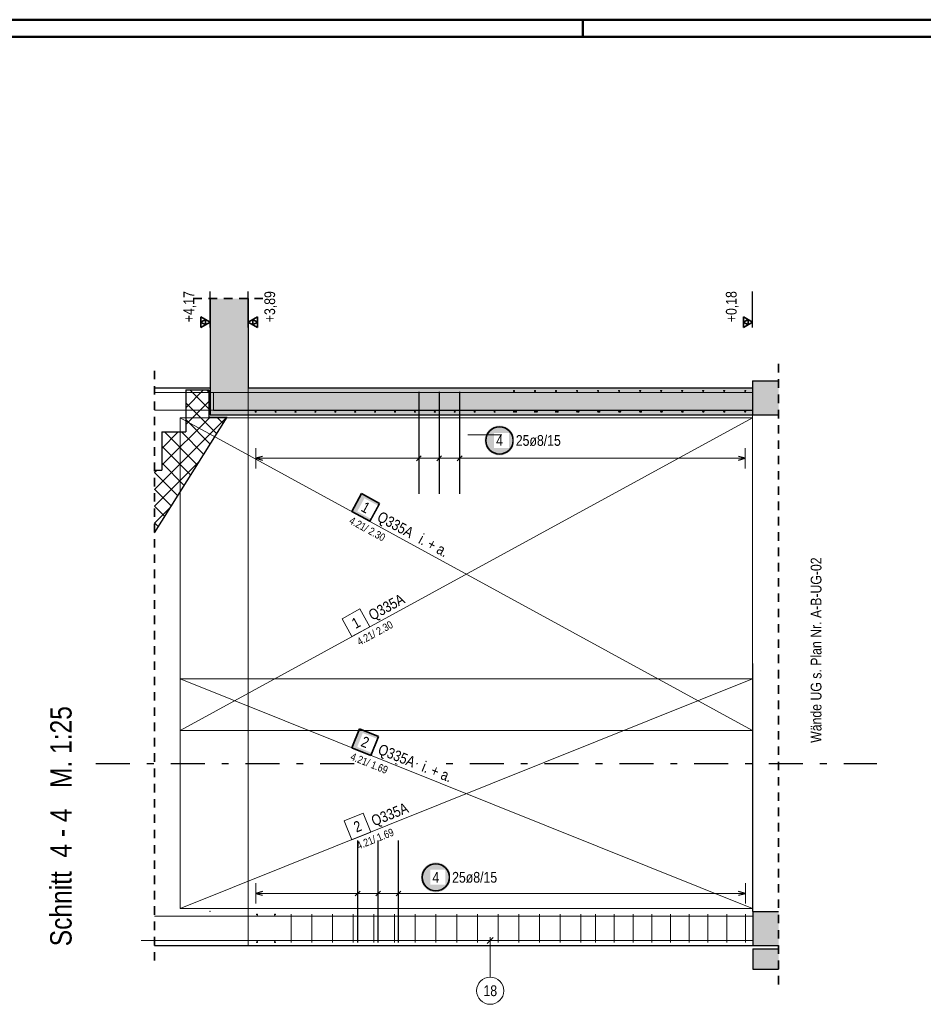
# Model space of a CAD drawing. Header units: millimetres. Extents: x -32.2 to 61.4, y 0 to 42.
# Tile 18 of 19: x 32.2 to 45.5, y 27.6 to 42. Entities that reach past the tile are written whole.
import ezdxf

# ---------------------------------------------------------------- set-up
doc = ezdxf.new("R2010")
doc.units = ezdxf.units.MM
doc.linetypes.add('DASHDOTX2', pattern=[2, 1, -0.5, 0, -0.5])
doc.linetypes.add('HIDDEN', pattern=[0.375, 0.25, -0.125])
for name, color, linetype, lineweight in [('Achsen', 7, 'Continuous', 20), ('Bewehrung', 7, 'Continuous', 20), ('Schraffuren', 7, 'Continuous', 20)]:
    doc.layers.add(name, color=color, linetype=linetype, lineweight=lineweight)
doc.styles.add('Arial Narrow', font='ARIALN.TTF')
doc.linetypes.add('STRAKON_Linetype_13', pattern='A,30,[130,ltypeshp.shx,S=3.75,R=-30,X=0,Y=0],-3.75,[130,ltypeshp.shx,S=3.75,R=-30,X=0,Y=0]', length=33.75)
doc.linetypes.add('STRAKON_Linetype_13_small', pattern='A,10.125,[130,ltypeshp.shx,S=3.75,R=-30,X=0,Y=0],-3.75,[130,ltypeshp.shx,S=3.75,R=-30,X=0,Y=0]', length=10.126)

msp = doc.modelspace()

# ---------------------------------------------------------------- hatches: boundary and pattern name
at = {"lineweight": 50, "true_color": 0xcef2bf}
msp.add_hatch(color=254, dxfattribs=at).paths.add_polyline_path([(42.948652, 36.236864), (43.331758, 36.236864), (43.331758, 36.736969), (42.948652, 36.736864)])
at = {"lineweight": 25, "true_color": 0xffffff}
for points in [[(39.446278, 35.861985), (39.446144, 35.869663), (39.445742, 35.877331), (39.445073, 35.884981), (39.444137, 35.892603), (39.442936, 35.900187), (39.441471, 35.907725), (39.439743, 35.915208), (39.437756, 35.922625), (39.435511, 35.929969), (39.433011, 35.937229), (39.430259, 35.944398), (39.427258, 35.951467), (39.424013, 35.958427), (39.420527, 35.965269), (39.416804, 35.971985), (39.412849, 35.978567), (39.408667, 35.985007), (39.404262, 35.991298), (39.399641, 35.99743), (39.394808, 36.003398), (39.38977, 36.009194), (39.384533, 36.01481), (39.379103, 36.02024), (39.373487, 36.025477), (39.367692, 36.030515), (39.361724, 36.035347), (39.355591, 36.039969), (39.349301, 36.044373), (39.342861, 36.048555), (39.336278, 36.05251), (39.329562, 36.056233), (39.32272, 36.05972), (39.31576, 36.062965), (39.308692, 36.065965), (39.301523, 36.068717), (39.294262, 36.071217), (39.286919, 36.073462), (39.279501, 36.07545), (39.272019, 36.077177), (39.264481, 36.078643), (39.256896, 36.079844), (39.249275, 36.08078), (39.241625, 36.081449), (39.233956, 36.081851), (39.226278, 36.081985), (39.2186, 36.081851), (39.210932, 36.081449), (39.203282, 36.08078), (39.19566, 36.079844), (39.188076, 36.078643), (39.180538, 36.077177), (39.173055, 36.07545), (39.165638, 36.073462), (39.158295, 36.071217), (39.151034, 36.068717), (39.143865, 36.065965), (39.136796, 36.062965), (39.129837, 36.05972), (39.122995, 36.056233), (39.116278, 36.05251), (39.109696, 36.048555), (39.103256, 36.044373), (39.096966, 36.039969), (39.090833, 36.035347), (39.084865, 36.030515), (39.07907, 36.025477), (39.073453, 36.02024), (39.068024, 36.01481), (39.062786, 36.009194), (39.057749, 36.003398), (39.052916, 35.99743), (39.048295, 35.991298), (39.04389, 35.985007), (39.039708, 35.978567), (39.035753, 35.971985), (39.03203, 35.965269), (39.028544, 35.958427), (39.025298, 35.951467), (39.022298, 35.944398), (39.019546, 35.937229), (39.017046, 35.929969), (39.014801, 35.922625), (39.012813, 35.915208), (39.011086, 35.907725), (39.009621, 35.900187), (39.008419, 35.892603), (39.007483, 35.884981), (39.006814, 35.877331), (39.006412, 35.869663), (39.006278, 35.861985), (39.006412, 35.854307), (39.006814, 35.846638), (39.007483, 35.838989), (39.008419, 35.831367), (39.009621, 35.823782), (39.011086, 35.816244), (39.012813, 35.808762), (39.014801, 35.801345), (39.017046, 35.794001), (39.019546, 35.78674), (39.022298, 35.779571), (39.025298, 35.772503), (39.028544, 35.765543), (39.03203, 35.758701), (39.035753, 35.751985), (39.039708, 35.745403), (39.04389, 35.738962), (39.048295, 35.732672), (39.052916, 35.726539), (39.057749, 35.720572), (39.062786, 35.714776), (39.068024, 35.70916), (39.073453, 35.70373), (39.07907, 35.698493), (39.084865, 35.693455), (39.090833, 35.688623), (39.096966, 35.684001), (39.103256, 35.679597), (39.109696, 35.675414), (39.116278, 35.671459), (39.122995, 35.667736), (39.129837, 35.66425), (39.136796, 35.661005), (39.143865, 35.658004), (39.151034, 35.655253), (39.158295, 35.652752), (39.165638, 35.650507), (39.173055, 35.64852), (39.180538, 35.646792), (39.188076, 35.645327), (39.19566, 35.644126), (39.203282, 35.64319), (39.210932, 35.642521), (39.2186, 35.642119), (39.226278, 35.641985), (39.233956, 35.642119), (39.241625, 35.642521), (39.249275, 35.64319), (39.256896, 35.644126), (39.264481, 35.645327), (39.272019, 35.646792), (39.279501, 35.64852), (39.286919, 35.650507), (39.294262, 35.652752), (39.301523, 35.655253), (39.308692, 35.658004), (39.31576, 35.661005), (39.32272, 35.66425), (39.329562, 35.667736), (39.336278, 35.671459), (39.342861, 35.675414), (39.349301, 35.679597), (39.355591, 35.684001), (39.361724, 35.688623), (39.367692, 35.693455), (39.373487, 35.698493), (39.379103, 35.70373), (39.384533, 35.70916), (39.38977, 35.714776), (39.394808, 35.720572), (39.399641, 35.726539), (39.404262, 35.732672), (39.408667, 35.738962), (39.412849, 35.745403), (39.416804, 35.751985), (39.420527, 35.758701), (39.424013, 35.765543), (39.427258, 35.772503), (39.430259, 35.779571), (39.433011, 35.78674), (39.435511, 35.794001), (39.437756, 35.801345), (39.439743, 35.808762), (39.441471, 35.816244), (39.442936, 35.823782), (39.444137, 35.831367), (39.445073, 35.838989), (39.445742, 35.846638)], [(38.509619, 29.437156), (38.509485, 29.444834), (38.509083, 29.452503), (38.508414, 29.460153), (38.507478, 29.467775), (38.506277, 29.475359), (38.504812, 29.482897), (38.503084, 29.490379), (38.501097, 29.497797), (38.498852, 29.50514), (38.496352, 29.512401), (38.4936, 29.51957), (38.490599, 29.526639), (38.487354, 29.533598), (38.483868, 29.54044), (38.480145, 29.547156), (38.47619, 29.553739), (38.472008, 29.560179), (38.467603, 29.566469), (38.462982, 29.572602), (38.458149, 29.57857), (38.453111, 29.584365), (38.447874, 29.589981), (38.442444, 29.595411), (38.436828, 29.600648), (38.431033, 29.605686), (38.425065, 29.610519), (38.418932, 29.61514), (38.412642, 29.619545), (38.406202, 29.623727), (38.399619, 29.627682), (38.392903, 29.631405), (38.386061, 29.634891), (38.379101, 29.638136), (38.372033, 29.641137), (38.364864, 29.643889), (38.357603, 29.646389), (38.350259, 29.648634), (38.342842, 29.650622), (38.33536, 29.652349), (38.327822, 29.653814), (38.320237, 29.655015), (38.312616, 29.655951), (38.304966, 29.656621), (38.297297, 29.657022), (38.289619, 29.657156), (38.281941, 29.657022), (38.274273, 29.656621), (38.266623, 29.655951), (38.259001, 29.655015), (38.251417, 29.653814), (38.243879, 29.652349), (38.236396, 29.650622), (38.228979, 29.648634), (38.221636, 29.646389), (38.214375, 29.643889), (38.207206, 29.641137), (38.200137, 29.638136), (38.193178, 29.634891), (38.186336, 29.631405), (38.179619, 29.627682), (38.173037, 29.623727), (38.166597, 29.619545), (38.160307, 29.61514), (38.154174, 29.610519), (38.148206, 29.605686), (38.142411, 29.600648), (38.136794, 29.595411), (38.131365, 29.589981), (38.126127, 29.584365), (38.121089, 29.57857), (38.116257, 29.572602), (38.111636, 29.566469), (38.107231, 29.560179), (38.103049, 29.553739), (38.099094, 29.547156), (38.095371, 29.54044), (38.091885, 29.533598), (38.088639, 29.526639), (38.085639, 29.51957), (38.082887, 29.512401), (38.080387, 29.50514), (38.078142, 29.497797), (38.076154, 29.490379), (38.074427, 29.482897), (38.072962, 29.475359), (38.07176, 29.467775), (38.070824, 29.460153), (38.070155, 29.452503), (38.069753, 29.444834), (38.069619, 29.437156), (38.069753, 29.429479), (38.070155, 29.42181), (38.070824, 29.41416), (38.07176, 29.406538), (38.072962, 29.398954), (38.074427, 29.391416), (38.076154, 29.383934), (38.078142, 29.376516), (38.080387, 29.369173), (38.082887, 29.361912), (38.085639, 29.354743), (38.088639, 29.347674), (38.091885, 29.340715), (38.095371, 29.333873), (38.099094, 29.327156), (38.103049, 29.320574), (38.107231, 29.314134), (38.111636, 29.307844), (38.116257, 29.301711), (38.121089, 29.295743), (38.126127, 29.289948), (38.131365, 29.284332), (38.136794, 29.278902), (38.142411, 29.273665), (38.148206, 29.268627), (38.154174, 29.263794), (38.160307, 29.259173), (38.166597, 29.254768), (38.173037, 29.250586), (38.179619, 29.246631), (38.186336, 29.242908), (38.193178, 29.239422), (38.200137, 29.236176), (38.207206, 29.233176), (38.214375, 29.230424), (38.221636, 29.227924), (38.228979, 29.225679), (38.236396, 29.223691), (38.243879, 29.221964), (38.251417, 29.220499), (38.259001, 29.219297), (38.266623, 29.218362), (38.274273, 29.217692), (38.281941, 29.21729), (38.289619, 29.217156), (38.297297, 29.21729), (38.304966, 29.217692), (38.312616, 29.218362), (38.320237, 29.219297), (38.327822, 29.220499), (38.33536, 29.221964), (38.342842, 29.223691), (38.350259, 29.225679), (38.357603, 29.227924), (38.364864, 29.230424), (38.372033, 29.233176), (38.379101, 29.236176), (38.386061, 29.239422), (38.392903, 29.242908), (38.399619, 29.246631), (38.406202, 29.250586), (38.412642, 29.254768), (38.418932, 29.259173), (38.425065, 29.263794), (38.431033, 29.268627), (38.436828, 29.273665), (38.442444, 29.278902), (38.447874, 29.284332), (38.453111, 29.289948), (38.458149, 29.295743), (38.462982, 29.301711), (38.467603, 29.307844), (38.472008, 29.314134), (38.47619, 29.320574), (38.480145, 29.327156), (38.483868, 29.333873), (38.487354, 29.340715), (38.490599, 29.347674), (38.4936, 29.354743), (38.496352, 29.361912), (38.498852, 29.369173), (38.501097, 29.376516), (38.503084, 29.383934), (38.504812, 29.391416), (38.506277, 29.398954), (38.507478, 29.406538), (38.508414, 29.41416), (38.509083, 29.42181)]]:
    msp.add_hatch(color=7, dxfattribs=at).paths.add_polyline_path(points)
at = {"lineweight": 13, "true_color": 0xcef2bf}
msp.add_hatch(color=254, dxfattribs=at).paths.add_polyline_path([(43.331758, 28.43685), (43.331758, 28.93685), (42.95499, 28.93685), (42.95499, 28.43685)])
at = {"layer": 'Schraffuren', "lineweight": 50, "true_color": 0xd7ffd7}
for points in [[(35.531722, 36.236864), (35.531746, 37.948573), (34.971758, 37.948573), (34.971746, 36.236864)], [(35.531722, 36.236864), (42.949973, 36.236864), (42.949973, 36.636863), (35.531722, 36.636863)]]:
    msp.add_hatch(color=254, dxfattribs=at).paths.add_polyline_path(points)
at = {"layer": 'Schraffuren', "lineweight": 13}
h = msp.add_hatch(dxfattribs=at)
h.set_pattern_fill('FT', color=6, scale=0.01, angle=45, style=0, pattern_type=2)
h.set_pattern_definition([(45, (0, 0), (-0.1237437, 0.1237437), []), (135, (0, 0), (-0.1237437, -0.1237437), [])])
h.paths.add_polyline_path([(35.222546, 36.206821), (34.951746, 36.206821), (34.951746, 36.606821), (34.611746, 36.606821), (34.611746, 35.986821), (34.259746, 35.986821), (34.259746, 35.426821), (34.151758, 35.426821), (34.151758, 34.503321)])
at = {"layer": 'Schraffuren', "lineweight": 18, "true_color": 0xffffff}
msp.add_hatch(color=7, dxfattribs=at).paths.add_polyline_path([(37.461878, 34.936309), (37.198605, 35.08014), (37.054774, 34.816867), (37.318047, 34.673036)])
at = {"layer": 'Schraffuren', "lineweight": 25, "true_color": 0xffffff}
msp.add_hatch(color=7, dxfattribs=at).paths.add_polyline_path([(37.444926, 31.509508), (37.166521, 31.621267), (37.054761, 31.342861), (37.333167, 31.231102)])
at = {"layer": 'Schraffuren', "lineweight": 13, "true_color": 0xd7ffd7}
msp.add_hatch(color=254, dxfattribs=at).paths.add_polyline_path([(43.331758, 28.08685), (43.331758, 28.38685), (42.951758, 28.38685), (42.951758, 28.08685)])

# ---------------------------------------------------------------- linework, layer by layer
at = {"color": 4, "linetype": 'Continuous', "lineweight": 50}
for p, q in [((59.45, 42.05), (0, 42.05)), ((59.2, 41.8), (1, 41.8))]:
    msp.add_line(p, q, dxfattribs=at)
at = {"color": 4, "linetype": 'Continuous', "lineweight": 50, "ltscale": 0.5}
msp.add_line((40.45, 42.05), (40.45, 41.8), dxfattribs=at)
at = {"color": 2, "linetype": 'HIDDEN', "lineweight": 35, "ltscale": 0.5}
for p, q in [((34.721746, 37.948573), (35.781746, 37.948573)), ((43.331758, 36.986969), (43.331758, 27.83685)), ((34.151758, 36.886857), (34.151758, 28.186844))]:
    msp.add_line(p, q, dxfattribs=at)
at = {"color": 3, "linetype": 'Continuous', "lineweight": 25, "ltscale": 0.5}
for p, q in [((35.531746, 37.52125), (35.531746, 38.05045)), ((38.040037, 36.576864), (38.040037, 35.076864)), ((38.340076, 36.576864), (38.340076, 35.076864)), ((38.640115, 36.576864), (38.640115, 35.076864)), ((35.739727, 35.626795), (35.639727, 35.6)), ((38.004682, 35.564645), (38.075393, 35.635355)), ((38.304721, 35.564645), (38.375432, 35.635355)), ((38.60476, 35.564645), (38.67547, 35.635355)), ((42.840658, 35.6), (42.740658, 35.626795)), ((35.639727, 35.6), (35.739727, 35.573205)), ((42.740658, 35.573205), (42.840658, 35.6)), ((37.140562, 28.47685), (37.140562, 29.97685)), ((37.44073, 28.47685), (37.44073, 29.97685)), ((37.740898, 28.47685), (37.740898, 29.97685)), ((35.739722, 29.226795), (35.639722, 29.2)), ((35.639722, 29.2), (35.739722, 29.173205)), ((37.175917, 29.235355), (37.105207, 29.164645)), ((37.476085, 29.235355), (37.405375, 29.164645)), ((37.776253, 29.235355), (37.705543, 29.164645)), ((42.843753, 29.2), (42.743753, 29.226795)), ((42.743753, 29.173205), (42.843753, 29.2))]:
    msp.add_line(p, q, dxfattribs=at)
at = {"color": 2, "linetype": 'Continuous', "lineweight": 35, "ltscale": 0.5}
for p, q in [((35.531746, 37.6), (35.668141, 37.67875)), ((35.668141, 37.67875), (35.668141, 37.52125)), ((35.668141, 37.52125), (35.531746, 37.6)), ((35.599943, 37.560625), (35.599943, 37.639375)), ((35.599943, 37.639375), (35.668141, 37.6)), ((35.668141, 37.6), (35.599943, 37.560625))]:
    msp.add_line(p, q, dxfattribs=at)
at = {"color": 3, "linetype": 'Continuous', "lineweight": 25}
for p, q in [((34.151758, 36.636863), (34.971758, 36.636863)), ((42.948525, 28.93685), (42.951758, 28.93685)), ((42.951758, 28.93685), (42.95499, 28.93685)), ((34.151758, 28.43685), (34.971758, 28.43685)), ((34.971758, 28.43685), (39.711758, 28.43685)), ((39.711758, 28.43685), (42.951758, 28.43685)), ((42.951758, 28.43685), (42.95499, 28.43685))]:
    msp.add_line(p, q, dxfattribs=at)
at = {"color": 6, "linetype": 'STRAKON_Linetype_13_small', "lineweight": 13, "ltscale": 0.01}
msp.add_line((42.948525, 36.736969), (42.948608, 36.636863), dxfattribs=at)
at = {"color": 3, "linetype": 'HIDDEN', "lineweight": 25, "ltscale": 0.5}
for p, q in [((42.948525, 36.736969), (42.949049, 36.477726)), ((42.949049, 36.736963), (42.948525, 36.736969)), ((42.948608, 36.636863), (42.948939, 36.236864)), ((42.949049, 36.736963), (42.949049, 36.477726)), ((42.949973, 36.636863), (42.95012, 36.636863)), ((42.94874, 36.477726), (42.949049, 36.477726))]:
    msp.add_line(p, q, dxfattribs=at)
at = {"color": 9, "linetype": 'Continuous', "lineweight": 0}
for p, q in [((42.948652, 36.236863), (42.948525, 28.93685)), ((42.951758, 28.93685), (42.951758, 28.43685))]:
    msp.add_line(p, q, dxfattribs=at)
at = {"color": 6, "linetype": 'STRAKON_Linetype_13', "lineweight": 13, "ltscale": 0.01}
msp.add_line((42.948939, 36.236864), (42.95499, 28.93685), dxfattribs=at)
at = {"color": 5, "linetype": 'Continuous', "lineweight": 18, "ltscale": 0.5}
for p, q in [((35.639727, 35.75), (35.639727, 35.45)), ((38.040037, 35.45), (38.040037, 35.75)), ((38.340076, 35.45), (38.340076, 35.75)), ((38.640115, 35.45), (38.640115, 35.75)), ((42.840658, 35.45), (42.840658, 35.75)), ((42.840658, 35.6), (35.639727, 35.6)), ((35.639722, 29.35), (35.639722, 29.05)), ((37.140562, 29.35), (37.140562, 29.05)), ((37.44073, 29.35), (37.44073, 29.05)), ((37.740898, 29.35), (37.740898, 29.05)), ((42.843753, 29.05), (42.843753, 29.35)), ((35.639722, 29.2), (42.843753, 29.2))]:
    msp.add_line(p, q, dxfattribs=at)
at = {"color": 9, "linetype": 'Continuous', "lineweight": 0, "ltscale": 0.5}
for p, q in [((39.13395, 28.551045), (39.045562, 28.462656)), ((39.089756, 27.969665), (39.089756, 28.55685)), ((42.95499, 28.50685), (33.95499, 28.50685))]:
    msp.add_line(p, q, dxfattribs=at)
at = {"color": 2, "linetype": 'Continuous', "lineweight": 35, "ltscale": 0.5}
for centre in [(39.226278, 35.861985), (38.289619, 29.437156)]:
    msp.add_circle(centre, 0.2, dxfattribs=at)
at = {"color": 9, "linetype": 'Continuous', "lineweight": 0, "ltscale": 0.5}
msp.add_circle((39.089756, 27.769665), 0.2, dxfattribs=at)
at = {"layer": 'Achsen', "color": 3, "linetype": 'Continuous', "lineweight": 25, "ltscale": 0.5}
for p, q in [((34.971758, 37.52125), (34.971758, 38.05045)), ((42.95012, 37.52125), (42.95012, 38.05045))]:
    msp.add_line(p, q, dxfattribs=at)
at = {"layer": 'Achsen', "color": 2, "linetype": 'Continuous', "lineweight": 35, "ltscale": 0.5}
for p, q in [((34.971758, 37.6), (34.835363, 37.67875)), ((34.835363, 37.67875), (34.835363, 37.52125)), ((42.95012, 37.6), (42.813725, 37.67875)), ((42.813725, 37.67875), (42.813725, 37.52125)), ((34.90356, 37.639375), (34.835363, 37.6)), ((34.835363, 37.52125), (34.971758, 37.6)), ((34.835363, 37.6), (34.90356, 37.560625)), ((34.90356, 37.560625), (34.90356, 37.639375)), ((42.881922, 37.639375), (42.813725, 37.6)), ((42.813725, 37.52125), (42.95012, 37.6)), ((42.813725, 37.6), (42.881922, 37.560625)), ((42.881922, 37.560625), (42.881922, 37.639375))]:
    msp.add_line(p, q, dxfattribs=at)
at = {"layer": 'Achsen', "color": 6, "linetype": 'STRAKON_Linetype_13', "lineweight": 13, "ltscale": 0.01}
for p, q in [((35.531746, 36.636863), (35.531722, 36.236864)), ((35.531722, 36.236864), (35.531722, 28.43685))]:
    msp.add_line(p, q, dxfattribs=at)
at = {"layer": 'Achsen', "color": 3, "linetype": 'DASHDOTX2', "lineweight": 25, "ltscale": 0.5}
msp.add_line((33.289701, 31.110014), (44.777544, 31.110014), dxfattribs=at)
at = {"layer": 'Bewehrung', "color": 9, "linetype": 'Continuous', "lineweight": 0, "ltscale": 0.5}
for p, q in [((34.151758, 36.566863), (42.951709, 36.566863)), ((35.019758, 36.304857), (35.019758, 36.568863)), ((35.019758, 36.568863), (36.511758, 36.568863)), ((35.568652, 36.56485), (42.948652, 36.56485)), ((34.151758, 36.306863), (42.951709, 36.306863)), ((36.511758, 36.304859), (35.019758, 36.304857)), ((35.568652, 36.30485), (42.948652, 36.30485)), ((34.151758, 28.86685), (42.951709, 28.86685)), ((36.15976, 28.476844), (36.15976, 28.896844)), ((36.464332, 28.476844), (36.464332, 28.896844)), ((36.768903, 28.476844), (36.768903, 28.896844)), ((37.073474, 28.476844), (37.073474, 28.896844)), ((37.378045, 28.476844), (37.378045, 28.896844)), ((37.682617, 28.476844), (37.682617, 28.896844)), ((37.987188, 28.476844), (37.987188, 28.896844)), ((38.291759, 28.476844), (38.291759, 28.896844)), ((38.59633, 28.476844), (38.59633, 28.896844)), ((38.900902, 28.476844), (38.900902, 28.896844)), ((39.205473, 28.476844), (39.205473, 28.896844)), ((39.510044, 28.476844), (39.510044, 28.896844)), ((39.814615, 28.476844), (39.814615, 28.896844)), ((40.119186, 28.476844), (40.119186, 28.896844)), ((40.423758, 28.476844), (40.423758, 28.896844)), ((40.639758, 28.476844), (40.639758, 28.896844)), ((40.915257, 28.476844), (40.915257, 28.896844)), ((41.190757, 28.476844), (41.190757, 28.896844)), ((41.466257, 28.476844), (41.466257, 28.896844)), ((41.741757, 28.476844), (41.741757, 28.896844)), ((42.017257, 28.476844), (42.017257, 28.896844)), ((42.292756, 28.476844), (42.292756, 28.896844)), ((42.568256, 28.476844), (42.568256, 28.896844)), ((42.843756, 28.476844), (42.843756, 28.896844)), ((34.151758, 28.50685), (42.951709, 28.50685))]:
    msp.add_line(p, q, dxfattribs=at)
for centre in [(39.43976, 36.589462), (39.43976, 36.589462), (39.748932, 36.589462), (39.748932, 36.589462), (40.058104, 36.589462), (40.058104, 36.589462), (40.367276, 36.589462), (40.367276, 36.589462), (40.676448, 36.589462), (40.676448, 36.589462), (40.98562, 36.589462), (40.98562, 36.589462), (41.294792, 36.589462), (41.294792, 36.589462), (41.603964, 36.589462), (41.603964, 36.589462), (41.913136, 36.589462), (41.913136, 36.589462), (42.222308, 36.589462), (42.222308, 36.589462), (42.53148, 36.589462), (42.53148, 36.589462), (42.840652, 36.589462), (42.840652, 36.589462), (35.639746, 36.284863), (35.639746, 36.284863), (35.93258, 36.284863), (35.93258, 36.284863), (36.225414, 36.284863), (36.225414, 36.284863), (36.518248, 36.284863), (36.518248, 36.284863), (36.811082, 36.284863), (36.811082, 36.284863), (37.103916, 36.284863), (37.103916, 36.284863), (37.39675, 36.284863), (37.39675, 36.284863), (37.689585, 36.284863), (37.689585, 36.284863), (37.982419, 36.284863), (37.982419, 36.284863), (38.275253, 36.284863), (38.275253, 36.284863), (38.568087, 36.284863), (38.568087, 36.284863), (38.860921, 36.284863), (38.860921, 36.284863), (39.153755, 36.284863), (39.153755, 36.284863), (39.43976, 36.285465), (39.43976, 36.285465), (39.469599, 36.285468), (39.469599, 36.285468), (39.748932, 36.285465), (39.748932, 36.285465), (39.776043, 36.285468), (39.776043, 36.285468), (40.058104, 36.285465), (40.058104, 36.285465), (40.082487, 36.285468), (40.082487, 36.285468), (40.367276, 36.285465), (40.367276, 36.285465), (40.388931, 36.285468), (40.388931, 36.285468), (40.676448, 36.285465), (40.676448, 36.285465), (40.695376, 36.285468), (40.695376, 36.285468), (40.98562, 36.285465), (40.98562, 36.285465), (41.00182, 36.285468), (41.00182, 36.285468), (41.294792, 36.285465), (41.294792, 36.285465), (41.308264, 36.285468), (41.308264, 36.285468), (41.603964, 36.285465), (41.603964, 36.285465), (41.614708, 36.285468), (41.614708, 36.285468), (41.913136, 36.285465), (41.913136, 36.285465), (41.921153, 36.285468), (41.921153, 36.285468), (42.222308, 36.285465), (42.222308, 36.285465), (42.227597, 36.285468), (42.227597, 36.285468), (42.53148, 36.285465), (42.53148, 36.285465), (42.534041, 36.285468), (42.534041, 36.285468), (42.840485, 36.285468), (42.840485, 36.285468), (42.840652, 36.285465), (42.840652, 36.285465)]:
    msp.add_circle(centre, 0.008, dxfattribs=at)
at = {"layer": 'Schraffuren', "color": 3, "linetype": 'Continuous', "lineweight": 25}
for p, q in [((34.971758, 37.948573), (34.971758, 36.236863)), ((35.531746, 37.948573), (35.531746, 36.636863)), ((35.531722, 36.636863), (42.949973, 36.636863)), ((42.948525, 36.736969), (43.331758, 36.736969)), ((42.95012, 36.636863), (42.95012, 36.236863)), ((34.611746, 36.606821), (34.951746, 36.606821)), ((34.611746, 36.606821), (34.611746, 35.986821)), ((34.951746, 36.606821), (34.951746, 36.206821)), ((34.151758, 34.503321), (35.222546, 36.206821)), ((34.951746, 36.206821), (35.222546, 36.206821)), ((34.971746, 36.236864), (35.531722, 36.236864)), ((35.531722, 36.236864), (42.949973, 36.236864)), ((42.949973, 36.236864), (43.331758, 36.236864)), ((34.259746, 35.986821), (34.611746, 35.986821)), ((34.259746, 35.986821), (34.259746, 35.426821)), ((34.151758, 35.426821), (34.259746, 35.426821)), ((42.95499, 28.93685), (43.331758, 28.93685)), ((42.95499, 28.93685), (42.95499, 28.43685)), ((42.951758, 28.38685), (43.331758, 28.38685)), ((42.951758, 28.38685), (42.951758, 28.08685)), ((42.95499, 28.43685), (43.331758, 28.43685)), ((42.951758, 28.08685), (43.331758, 28.08685))]:
    msp.add_line(p, q, dxfattribs=at)
at = {"layer": 'Schraffuren', "color": 9, "linetype": 'Continuous', "lineweight": 0}
msp.add_line((42.948652, 36.736864), (42.948652, 36.236864), dxfattribs=at)
at = {"layer": 'Schraffuren', "color": 7, "linetype": 'Continuous', "lineweight": 18, "ltscale": 0.5}
for p, q in [((34.528781, 36.196867), (34.528768, 31.59687)), ((42.948789, 36.196867), (34.528781, 36.196867)), ((34.528781, 36.196867), (42.948758, 31.59687)), ((42.948758, 31.59687), (42.948789, 36.196867)), ((42.948789, 36.196867), (42.948789, 36.196867)), ((34.52877, 32.356863), (34.528761, 29.441547)), ((42.948763, 32.356863), (34.52877, 32.356863)), ((34.52877, 32.356863), (34.52877, 32.356863)), ((42.948741, 28.976859), (34.52877, 32.356863)), ((42.948741, 28.976859), (42.948763, 32.356863)), ((34.528768, 31.59687), (42.948758, 31.59687)), ((34.528761, 29.441547), (34.528761, 28.976851)), ((34.528761, 28.976851), (42.948741, 28.976859))]:
    msp.add_line(p, q, dxfattribs=at)
at = {"layer": 'Schraffuren', "color": 9, "linetype": 'Continuous', "lineweight": 0, "ltscale": 0.5}
for p, q in [((34.528781, 36.196867), (34.528768, 31.59687)), ((42.948789, 36.196867), (34.528781, 36.196867)), ((42.948758, 31.59687), (42.948789, 36.196867)), ((42.948789, 36.196867), (42.948789, 36.196867)), ((37.174217, 33.383972), (36.910943, 33.240142)), ((37.318047, 33.120699), (37.174217, 33.383972)), ((36.910943, 33.240142), (37.054774, 32.976869)), ((37.054774, 32.976869), (37.318047, 33.120699)), ((34.52877, 32.356863), (34.528761, 29.441547)), ((42.948763, 32.356863), (34.52877, 32.356863)), ((34.52877, 32.356863), (34.52877, 32.356863)), ((42.948741, 28.976859), (42.948763, 32.356863)), ((34.528768, 31.59687), (42.948758, 31.59687)), ((37.221408, 30.38102), (36.943002, 30.269261)), ((36.943002, 30.269261), (37.054762, 29.990855)), ((37.333168, 30.102614), (37.221408, 30.38102)), ((37.054762, 29.990855), (37.333168, 30.102614)), ((34.528761, 29.441547), (34.528761, 28.976851)), ((34.528761, 28.976851), (42.948741, 28.976859))]:
    msp.add_line(p, q, dxfattribs=at)
at = {"layer": 'Schraffuren', "color": 2, "linetype": 'Continuous', "lineweight": 35, "ltscale": 0.5}
for p, q in [((37.198605, 35.08014), (37.054774, 34.816867)), ((37.461878, 34.936309), (37.198605, 35.08014)), ((37.318047, 34.673036), (37.461878, 34.936309)), ((37.054774, 34.816867), (37.318047, 34.673036)), ((37.166521, 31.621267), (37.054761, 31.342861)), ((37.444926, 31.509508), (37.166521, 31.621267)), ((37.333167, 31.231102), (37.444926, 31.509508)), ((37.054761, 31.342861), (37.333167, 31.231102))]:
    msp.add_line(p, q, dxfattribs=at)
at = {"layer": 'Schraffuren', "color": 9, "linetype": 'Continuous', "lineweight": 0}
for centre in [(35.528781, 36.236863), (42.948793, 36.236863), (34.968793, 28.93685), (42.948745, 28.936857), (35.528758, 28.43685)]:
    msp.add_circle(centre, 0.00222, dxfattribs=at)
at = {"layer": 'Schraffuren', "color": 9, "linetype": 'Continuous', "lineweight": 0, "ltscale": 0.5}
for centre in [(35.659758, 28.888844), (35.659758, 28.888844), (35.923757, 28.888844), (35.923757, 28.888844), (35.659758, 28.484854), (35.659758, 28.484854), (35.923757, 28.484854), (35.923757, 28.484854)]:
    msp.add_circle(centre, 0.008, dxfattribs=at)

# ---------------------------------------------------------------- texts
at = {"color": 1, "lineweight": 70, "style": 'Arial Narrow'}
msp.add_text('Schnitt  4 - 4   M. 1:25', height=0.315, rotation=90, dxfattribs=at).set_placement((32.932285, 28.424001))
at = {"color": 2, "lineweight": 35, "insert": (35.767996, 37.551175), "char_height": 0.1575, "attachment_point": 1, "rotation": 90, "line_spacing_factor": 0.9, "style": 'Arial Narrow'}
msp.add_mtext(' +3,89', dxfattribs=at)
at = {"color": 9, "lineweight": 0, "insert": (38.990531, 27.848415), "char_height": 0.1575, "attachment_point": 1, "line_spacing_factor": 0.9, "style": 'Arial Narrow'}
msp.add_mtext('18', dxfattribs=at)
at = {"layer": 'Achsen', "color": 2, "lineweight": 35, "style": 'Arial Narrow'}
msp.add_text('Wände UG s. Plan Nr. A-B-UG-02', height=0.1575, rotation=90, dxfattribs=at).set_placement((43.961918, 31.415035))
at = {"layer": 'Achsen', "color": 2, "lineweight": 35, "char_height": 0.1575, "attachment_point": 1, "rotation": 90, "line_spacing_factor": 0.9, "style": 'Arial Narrow'}
for s, insert in [(' +4,17', (34.578008, 37.551175)), (' +0,18', (42.55637, 37.551175))]:
    msp.add_mtext(s, dxfattribs=dict(at, insert=insert))
at = {"layer": 'Schraffuren', "color": 9, "lineweight": 0, "attachment_point": 1, "line_spacing_factor": 0.9, "style": 'Arial Narrow'}
for s, insert, char_height, rotation in [('Q335A', (37.279588, 33.34753), 0.1575, 28.6485087), ('1', (37.033201, 33.225744), 0.1575, 28.6485087), (' 4.21/ 2.30', (37.08354, 32.924214), 0.1125, 28.6485087), ('Q335A', (37.321743, 30.332398), 0.1575, 21.8718296), ('2', (37.062707, 30.240537), 0.1575, 21.8718296), (' 4.21/ 1.69', (37.077114, 29.935174), 0.1125, 21.8718296)]:
    msp.add_mtext(s, dxfattribs=dict(at, insert=insert, char_height=char_height, rotation=rotation))

# ---------------------------------------------------------------- next in the draw order: texts
at = {"layer": 'Schraffuren', "color": 2, "lineweight": 35, "char_height": 0.1575, "attachment_point": 1, "line_spacing_factor": 0.9, "style": 'Arial Narrow', "bg_fill": 3, "box_fill_scale": 1.2, "bg_fill_color": 256, "bg_fill_true_color": 13158600, "bg_fill_transparency": 0}
for s, insert, rotation in [('1', (37.252543, 34.969484), 331.3513644), ('Q335A', (37.488143, 34.827951), 331.3513644), ('2', (37.233139, 31.517748), 338.1281386), ('Q335A', (37.483794, 31.405006), 338.1281386)]:
    msp.add_mtext(s, dxfattribs=dict(at, insert=insert, rotation=rotation))

# ---------------------------------------------------------------- next in the draw order: texts
at = {"layer": 'Schraffuren', "color": 2, "lineweight": 35, "char_height": 0.1125, "attachment_point": 1, "line_spacing_factor": 0.9, "style": 'Arial Narrow', "bg_fill": 3, "box_fill_scale": 1.2, "bg_fill_color": 256, "bg_fill_true_color": 13158600, "bg_fill_transparency": 0}
for s, insert, rotation in [(' 4.21/ 2.30', (37.026008, 34.764213), 331.3513644), (' 4.21/ 1.69', (37.032409, 31.28718), 338.1281386)]:
    msp.add_mtext(s, dxfattribs=dict(at, insert=insert, rotation=rotation))
at = {"layer": 'Schraffuren', "color": 3, "lineweight": 25, "char_height": 0.16, "attachment_point": 1, "line_spacing_factor": 0.9, "style": 'Arial Narrow', "bg_fill": 3, "box_fill_scale": 1.2, "bg_fill_color": 256, "bg_fill_true_color": 13158600, "bg_fill_transparency": 0}
for insert, rotation in [((38.052798, 34.522318), 331.3513644), ((38.080569, 31.168138), 338.1281386)]:
    msp.add_mtext(' i. + a.', dxfattribs=dict(at, insert=insert, rotation=rotation))

# ---------------------------------------------------------------- next in the draw order: linework, layer by layer
at = {"layer": 'Schraffuren', "color": 9, "linetype": 'Continuous', "lineweight": 0, "ltscale": 0.5}
for p, q in [((34.528768, 31.59687), (42.948789, 36.196867)), ((42.948763, 32.356863), (34.528761, 28.976851))]:
    msp.add_line(p, q, dxfattribs=at)

# ---------------------------------------------------------------- next in the draw order: texts
at = {"color": 2, "lineweight": 35, "char_height": 0.1575, "attachment_point": 1, "line_spacing_factor": 0.9, "style": 'Arial Narrow', "bg_fill": 3, "box_fill_scale": 1.2, "bg_fill_color": 256, "bg_fill_true_color": 13158600, "bg_fill_transparency": 0}
for s, insert in [('4', (39.176666, 35.940735)), ('25ø8/15', (39.466278, 35.940735)), ('4', (38.240007, 29.515906)), ('25ø8/15', (38.529619, 29.515906))]:
    msp.add_mtext(s, dxfattribs=dict(at, insert=insert))

# ---------------------------------------------------------------- next in the draw order: linework, layer by layer
at = {"layer": 'Bewehrung', "color": 9, "linetype": 'Continuous', "lineweight": 0, "ltscale": 0.5}
msp.add_line((38.761758, 35.942695), (39.261758, 35.942695), dxfattribs=at)

doc.saveas('drawing.dxf')
